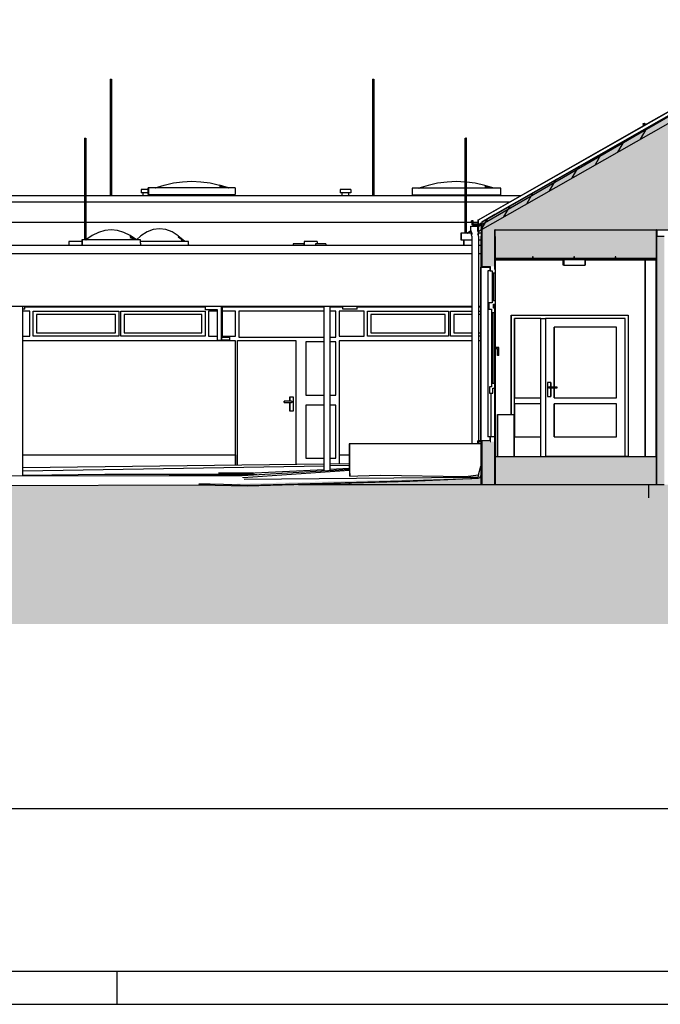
# Model space of a CAD drawing. Header units: metres. Extents: x 0 to 0.84, y 0 to 0.297.
# Tile 3 of 14: x 0.365 to 0.462, y 0 to 0.149. Entities that reach past the tile are written whole.
import ezdxf

# ---------------------------------------------------------------- set-up
doc = ezdxf.new("R2010")
doc.units = ezdxf.units.M
for name, color, linetype, lineweight in [('Architektur Allgemein', 7, 'Continuous', 25), ('Dachhaut', 1, 'Continuous', 25), ('Decke', 7, 'Continuous', 50), ('Elektro', 6, 'Continuous', 25), ('Fassade', 7, 'Continuous', 25), ('Fenster', 7, 'Continuous', 25), ('Fensterbank', 5, 'Continuous', 25), ('Füllfläche', 7, 'Continuous', 13), ('Standard', 7, 'Continuous', 25), ('Wand', 7, 'Continuous', 50)]:
    doc.layers.add(name, color=color, linetype=linetype, lineweight=lineweight)

msp = doc.modelspace()

# ---------------------------------------------------------------- hatches: boundary and pattern name
at = {"layer": 'Dachhaut', "linetype": 'Continuous', "lineweight": 25, "true_color": 0xa0a0a0, "transparency": 33554687}
msp.add_hatch(color=253, dxfattribs=at).paths.add_polyline_path([(0.48422, 0.14632), (0.43458, 0.118), (0.43458, 0.11685), (0.48422, 0.14517)])
at = {"layer": 'Decke', "linetype": 'Continuous', "lineweight": 25, "true_color": 0xa0a0a0, "transparency": 33554687}
msp.add_hatch(color=253, dxfattribs=at).paths.add_polyline_path([(0.43711, 0.1171), (0.53122, 0.1171), (0.53122, 0.11951), (0.48422, 0.14632), (0.43711, 0.11945)])
at = {"layer": 'Füllfläche', "linetype": 'Continuous', "lineweight": 25, "true_color": 0xababab, "transparency": 33554687}
msp.add_hatch(color=253, dxfattribs=at).paths.add_polyline_path([(0.09771, 0.07851), (0.09771, 0.05751), (0.55941, 0.05751), (0.55941, 0.08441), (0.54433, 0.08326), (0.53317, 0.08274), (0.53317, 0.0786), (0.4351, 0.0786), (0.43511, 0.07966), (0.39387, 0.0786), (0.35025, 0.07834), (0.33717, 0.07827), (0.22623, 0.07842)])
at = {"layer": 'Standard', "linetype": 'Continuous', "lineweight": 25, "true_color": 0xa0a0a0, "transparency": 33554687}
for points in [[(0.46151, 0.1171), (0.43711, 0.1171), (0.43711, 0.1126), (0.46151, 0.1126)], [(0.43711, 0.0786), (0.46151, 0.0786), (0.46151, 0.0828), (0.43711, 0.0828)]]:
    msp.add_hatch(color=253, dxfattribs=at).paths.add_polyline_path(points)
at = {"layer": 'Wand', "linetype": 'Continuous', "lineweight": 25, "true_color": 0xa0a0a0, "transparency": 33554687}
for points in [[(0.43511, 0.1183), (0.43511, 0.1171), (0.43711, 0.1171), (0.43711, 0.11945)], [(0.43711, 0.1171), (0.43511, 0.1171), (0.43511, 0.1161), (0.43711, 0.1161)], [(0.43711, 0.1161), (0.43511, 0.1161), (0.43511, 0.1116), (0.43711, 0.1116)], [(0.46271, 0.1161), (0.46151, 0.1161), (0.46151, 0.0786), (0.46271, 0.0786)], [(0.43511, 0.0851), (0.43511, 0.0786), (0.43711, 0.0786), (0.43711, 0.0851)]]:
    msp.add_hatch(color=253, dxfattribs=at).paths.add_polyline_path(points)

# ---------------------------------------------------------------- linework, layer by layer
at = {"layer": 'Architektur Allgemein', "color": 7, "linetype": 'Continuous', "lineweight": 25, "transparency": 33554687}
for p, q in [((0.43362, 0.1185), (0.43362, 0.1184)), ((0.43382, 0.1185), (0.43362, 0.1185)), ((0.43362, 0.1184), (0.43372, 0.1184)), ((0.43372, 0.1184), (0.43372, 0.1179)), ((0.43372, 0.1179), (0.43501, 0.1179)), ((0.43382, 0.118), (0.43382, 0.1185)), ((0.43492, 0.118), (0.43382, 0.118)), ((0.43492, 0.1182), (0.43492, 0.118))]:
    msp.add_line(p, q, dxfattribs=at)
at = {"layer": 'Dachhaut', "color": 7, "linetype": 'Continuous', "lineweight": 25, "transparency": 33554687}
for p, q in [((0.48422, 0.14689), (0.43458, 0.11857)), ((0.43458, 0.11765), (0.48422, 0.14632)), ((0.43511, 0.1183), (0.48422, 0.14632)), ((0.48422, 0.14632), (0.43511, 0.1183)), ((0.43458, 0.11685), (0.48422, 0.14517)), ((0.45913, 0.13085), (0.46012, 0.13257)), ((0.45568, 0.12889), (0.45668, 0.1306)), ((0.45224, 0.12692), (0.45323, 0.12864)), ((0.4488, 0.12496), (0.44979, 0.12668)), ((0.44535, 0.123), (0.44635, 0.12471)), ((0.44191, 0.12103), (0.4429, 0.12275)), ((0.43847, 0.11907), (0.43946, 0.12078)), ((0.43458, 0.11857), (0.43458, 0.118)), ((0.43458, 0.118), (0.43458, 0.11685)), ((0.43502, 0.1171), (0.43602, 0.11882))]:
    msp.add_line(p, q, dxfattribs=at)
at = {"layer": 'Decke', "color": 7, "linetype": 'Continuous', "lineweight": 25, "transparency": 33554687}
for p, q in [((0.48422, 0.14632), (0.43711, 0.11945)), ((0.43711, 0.1171), (0.53122, 0.1171))]:
    msp.add_line(p, q, dxfattribs=at)
at = {"layer": 'Elektro', "color": 7, "linetype": 'Continuous', "lineweight": 25, "transparency": 33554687}
for p, q in [((0.44753, 0.1126), (0.44753, 0.1118)), ((0.45073, 0.1126), (0.44753, 0.1126)), ((0.44753, 0.1118), (0.45073, 0.1118)), ((0.45073, 0.1118), (0.45073, 0.1126))]:
    msp.add_line(p, q, dxfattribs=at)
at = {"layer": 'Fassade', "color": 7, "linetype": 'Continuous', "lineweight": 25, "transparency": 33554687}
for p, q in [((0.43699, 0.11265), (0.43699, 0.11262)), ((0.4371, 0.11265), (0.43699, 0.11265)), ((0.43699, 0.11262), (0.43711, 0.11262)), ((0.43706, 0.11302), (0.43706, 0.11292)), ((0.43711, 0.11302), (0.43706, 0.11302)), ((0.43706, 0.11292), (0.4371, 0.11292)), ((0.4371, 0.11292), (0.4371, 0.11265)), ((0.44277, 0.1128), (0.43721, 0.1128)), ((0.43721, 0.11262), (0.43723, 0.11262)), ((0.43723, 0.11262), (0.43723, 0.11265)), ((0.43723, 0.11265), (0.44272, 0.11265)), ((0.44272, 0.11265), (0.44272, 0.11262)), ((0.44272, 0.11262), (0.44296, 0.11262)), ((0.44277, 0.11265), (0.44277, 0.1128)), ((0.44282, 0.11265), (0.44277, 0.11265)), ((0.44279, 0.11302), (0.44279, 0.11292)), ((0.44289, 0.11302), (0.44279, 0.11302)), ((0.44279, 0.11292), (0.44282, 0.11292)), ((0.44282, 0.11292), (0.44282, 0.11265)), ((0.44285, 0.11265), (0.44285, 0.11292)), ((0.44285, 0.11292), (0.44289, 0.11292)), ((0.44291, 0.11265), (0.44285, 0.11265)), ((0.44289, 0.11292), (0.44289, 0.11302)), ((0.44291, 0.1128), (0.44291, 0.11265)), ((0.44902, 0.1128), (0.44291, 0.1128)), ((0.44296, 0.11262), (0.44296, 0.11265)), ((0.44296, 0.11265), (0.44897, 0.11265)), ((0.44897, 0.11265), (0.44897, 0.11262)), ((0.44897, 0.11262), (0.44921, 0.11262)), ((0.44902, 0.11265), (0.44902, 0.1128)), ((0.44907, 0.11265), (0.44902, 0.11265)), ((0.44904, 0.11302), (0.44904, 0.11292)), ((0.44914, 0.11302), (0.44904, 0.11302)), ((0.44904, 0.11292), (0.44907, 0.11292)), ((0.44907, 0.11292), (0.44907, 0.11265)), ((0.4491, 0.11265), (0.4491, 0.11292)), ((0.4491, 0.11292), (0.44914, 0.11292)), ((0.44916, 0.11265), (0.4491, 0.11265)), ((0.44914, 0.11292), (0.44914, 0.11302)), ((0.44916, 0.1128), (0.44916, 0.11265)), ((0.45527, 0.1128), (0.44916, 0.1128)), ((0.44921, 0.11262), (0.44921, 0.11265)), ((0.44921, 0.11265), (0.45522, 0.11265)), ((0.45522, 0.11265), (0.45522, 0.11262)), ((0.45522, 0.11262), (0.45546, 0.11262)), ((0.45527, 0.11265), (0.45527, 0.1128)), ((0.45532, 0.11265), (0.45527, 0.11265)), ((0.45529, 0.11302), (0.45529, 0.11292)), ((0.45539, 0.11302), (0.45529, 0.11302)), ((0.45529, 0.11292), (0.45532, 0.11292)), ((0.45532, 0.11292), (0.45532, 0.11265)), ((0.45535, 0.11265), (0.45535, 0.11292)), ((0.45535, 0.11292), (0.45539, 0.11292)), ((0.45541, 0.11265), (0.45535, 0.11265)), ((0.45539, 0.11292), (0.45539, 0.11302)), ((0.45541, 0.1128), (0.45541, 0.11265)), ((0.46144, 0.1128), (0.45541, 0.1128)), ((0.45546, 0.11265), (0.46139, 0.11265)), ((0.45546, 0.11262), (0.45546, 0.11265)), ((0.46139, 0.11265), (0.46139, 0.11262)), ((0.46139, 0.11262), (0.46146, 0.11262)), ((0.46144, 0.11265), (0.46144, 0.1128)), ((0.46146, 0.11265), (0.46144, 0.11265)), ((0.46146, 0.11302), (0.46146, 0.11292)), ((0.46156, 0.11302), (0.46151, 0.11302)), ((0.46151, 0.11262), (0.46163, 0.11262)), ((0.46153, 0.11265), (0.46153, 0.11292)), ((0.46153, 0.11292), (0.46156, 0.11292)), ((0.46163, 0.11265), (0.46153, 0.11265)), ((0.46156, 0.11292), (0.46156, 0.11302)), ((0.46163, 0.11262), (0.46163, 0.11265))]:
    msp.add_line(p, q, dxfattribs=at)
at = {"layer": 'Fenster', "color": 7, "linetype": 'Continuous', "lineweight": 25, "transparency": 33554687}
for p, q in [((0.43641, 0.1116), (0.43641, 0.1109)), ((0.43641, 0.1109), (0.43671, 0.1109)), ((0.43671, 0.1109), (0.43671, 0.1106)), ((0.43671, 0.1106), (0.43721, 0.1106)), ((0.43711, 0.1111), (0.43711, 0.1116)), ((0.43721, 0.1111), (0.43711, 0.1111)), ((0.43721, 0.1106), (0.43721, 0.1111)), ((0.43621, 0.1061), (0.43621, 0.1051)), ((0.43671, 0.1061), (0.43621, 0.1061)), ((0.43671, 0.1064), (0.43671, 0.1061)), ((0.43721, 0.1064), (0.43671, 0.1064)), ((0.43691, 0.1059), (0.43721, 0.1059)), ((0.43691, 0.1053), (0.43691, 0.1059)), ((0.43721, 0.1059), (0.43721, 0.1064)), ((0.43621, 0.1051), (0.43661, 0.1051)), ((0.43661, 0.1051), (0.43661, 0.1046)), ((0.43661, 0.1046), (0.43711, 0.1046)), ((0.43711, 0.1053), (0.43691, 0.1053)), ((0.43711, 0.1046), (0.43711, 0.1053)), ((0.43661, 0.0939), (0.43661, 0.0934)), ((0.43711, 0.0939), (0.43661, 0.0939)), ((0.43711, 0.0932), (0.43711, 0.0939)), ((0.43631, 0.0934), (0.43631, 0.0924)), ((0.43661, 0.0934), (0.43631, 0.0934)), ((0.43631, 0.0924), (0.43681, 0.0924)), ((0.43681, 0.0924), (0.43681, 0.0932)), ((0.43681, 0.0932), (0.43711, 0.0932)), ((0.43641, 0.0858), (0.43641, 0.0852)), ((0.43711, 0.0858), (0.43641, 0.0858)), ((0.43641, 0.0851), (0.43651, 0.0851)), ((0.43711, 0.0851), (0.43711, 0.0858))]:
    msp.add_line(p, q, dxfattribs=at)
at = {"layer": 'Fensterbank', "color": 7, "linetype": 'Continuous', "lineweight": 25, "transparency": 33554687}
for p, q in [((0.43451, 0.0852), (0.43451, 0.0848)), ((0.43641, 0.0852), (0.43451, 0.0852)), ((0.43461, 0.0848), (0.43461, 0.0851)), ((0.43461, 0.0851), (0.43511, 0.0851)), ((0.43641, 0.0851), (0.43651, 0.0851)), ((0.43451, 0.0848), (0.43461, 0.0848))]:
    msp.add_line(p, q, dxfattribs=at)
at = {"layer": 'Standard', "color": 7, "linetype": 'Continuous', "lineweight": 25, "transparency": 33554687}
for p, q in [((0.46034, 0.13331), (0.48419, 0.14691)), ((0.37896, 0.13989), (0.37896, 0.1223)), ((0.37896, 0.13989), (0.37897, 0.13989)), ((0.37897, 0.13989), (0.37901, 0.13989)), ((0.37901, 0.13989), (0.37906, 0.13989)), ((0.37906, 0.13989), (0.37911, 0.13989)), ((0.37911, 0.13989), (0.37914, 0.13989)), ((0.37914, 0.13989), (0.37916, 0.13989)), ((0.37916, 0.13989), (0.37916, 0.1223)), ((0.41859, 0.13989), (0.41859, 0.1223)), ((0.41859, 0.13989), (0.4186, 0.13989)), ((0.4186, 0.13989), (0.41864, 0.13989)), ((0.41864, 0.13989), (0.41869, 0.13989)), ((0.41869, 0.13989), (0.41874, 0.13989)), ((0.41874, 0.13989), (0.41878, 0.13989)), ((0.41878, 0.13989), (0.41879, 0.13989)), ((0.41879, 0.13989), (0.41879, 0.1223)), ((0.43453, 0.11857), (0.45963, 0.13289)), ((0.45953, 0.1331), (0.45953, 0.1332)), ((0.45953, 0.1332), (0.45973, 0.1332)), ((0.45963, 0.1331), (0.45953, 0.1331)), ((0.45954, 0.13284), (0.45954, 0.1331)), ((0.45963, 0.13289), (0.45963, 0.1331)), ((0.45963, 0.13289), (0.45973, 0.13295)), ((0.45973, 0.13295), (0.46028, 0.13326)), ((0.45973, 0.1332), (0.45973, 0.13295)), ((0.45974, 0.1332), (0.45973, 0.1332)), ((0.45974, 0.1332), (0.45974, 0.13317)), ((0.45974, 0.13317), (0.45974, 0.13295)), ((0.45974, 0.13317), (0.46013, 0.13317)), ((0.46028, 0.13326), (0.46034, 0.13331)), ((0.37508, 0.13099), (0.37508, 0.11562)), ((0.37508, 0.13099), (0.37509, 0.13099)), ((0.37509, 0.13099), (0.37513, 0.13099)), ((0.37513, 0.13099), (0.37518, 0.13099)), ((0.37518, 0.13099), (0.37523, 0.13099)), ((0.37523, 0.13099), (0.37526, 0.13099)), ((0.37526, 0.13099), (0.37528, 0.13099)), ((0.37528, 0.13099), (0.37528, 0.11562)), ((0.43261, 0.11661), (0.43261, 0.13099)), ((0.43261, 0.13099), (0.43262, 0.13099)), ((0.43262, 0.13099), (0.43266, 0.13099)), ((0.43266, 0.13099), (0.43271, 0.13099)), ((0.43276, 0.13099), (0.43271, 0.13099)), ((0.4328, 0.13099), (0.43276, 0.13099)), ((0.4328, 0.13099), (0.43281, 0.13099)), ((0.43281, 0.11661), (0.43281, 0.13099)), ((0.38574, 0.12346), (0.38713, 0.1239)), ((0.38713, 0.1239), (0.38852, 0.12421)), ((0.38852, 0.12421), (0.38991, 0.1244)), ((0.38991, 0.1244), (0.39129, 0.12446)), ((0.39129, 0.12446), (0.39268, 0.1244)), ((0.39268, 0.1244), (0.39407, 0.12421)), ((0.39407, 0.12421), (0.39546, 0.1239)), ((0.39546, 0.1239), (0.39678, 0.12348)), ((0.39683, 0.12346), (0.39546, 0.12387)), ((0.39685, 0.12346), (0.39546, 0.12379)), ((0.39547, 0.12365), (0.39685, 0.12346)), ((0.42702, 0.12384), (0.42559, 0.12341)), ((0.42844, 0.12416), (0.42702, 0.12384)), ((0.42987, 0.12434), (0.42844, 0.12416)), ((0.43129, 0.12441), (0.42987, 0.12434)), ((0.43261, 0.12435), (0.43129, 0.12441)), ((0.43414, 0.12416), (0.43281, 0.12433)), ((0.43557, 0.12384), (0.43414, 0.12416)), ((0.43694, 0.12342), (0.43557, 0.12384)), ((0.43698, 0.12341), (0.43557, 0.12382)), ((0.437, 0.12341), (0.43558, 0.12373)), ((0.43701, 0.12341), (0.43558, 0.1236)), ((0.33053, 0.1223), (0.37508, 0.1223)), ((0.37528, 0.1223), (0.43261, 0.1223)), ((0.38365, 0.1232), (0.38365, 0.1227)), ((0.38376, 0.1232), (0.38365, 0.1232)), ((0.38376, 0.1227), (0.38365, 0.1227)), ((0.38406, 0.1232), (0.38376, 0.1232)), ((0.38406, 0.1227), (0.38376, 0.1227)), ((0.38395, 0.1223), (0.38395, 0.1227)), ((0.38446, 0.1232), (0.38406, 0.1232)), ((0.38446, 0.1227), (0.38406, 0.1227)), ((0.38472, 0.1232), (0.38446, 0.1232)), ((0.38472, 0.1227), (0.38446, 0.1227)), ((0.38472, 0.12246), (0.38472, 0.12346)), ((0.38476, 0.12346), (0.38472, 0.12346)), ((0.38472, 0.12246), (0.38476, 0.12246)), ((0.38476, 0.12346), (0.38476, 0.12246)), ((0.39786, 0.12346), (0.38476, 0.12346)), ((0.38476, 0.12246), (0.39786, 0.12246)), ((0.38495, 0.1223), (0.38495, 0.12246)), ((0.38512, 0.12246), (0.38512, 0.1223)), ((0.38516, 0.12246), (0.38516, 0.1223)), ((0.38573, 0.12346), (0.38574, 0.12346)), ((0.38573, 0.12346), (0.38575, 0.12346)), ((0.38574, 0.12346), (0.3858, 0.12348)), ((0.39746, 0.12246), (0.39746, 0.1223)), ((0.39786, 0.12346), (0.39786, 0.12246)), ((0.41374, 0.1232), (0.41374, 0.1227)), ((0.41385, 0.1232), (0.41374, 0.1232)), ((0.41385, 0.1227), (0.41374, 0.1227)), ((0.41414, 0.1232), (0.41385, 0.1232)), ((0.41414, 0.1227), (0.41385, 0.1227)), ((0.41404, 0.1223), (0.41404, 0.1227)), ((0.41454, 0.1232), (0.41414, 0.1232)), ((0.41454, 0.1227), (0.41414, 0.1227)), ((0.41494, 0.1232), (0.41454, 0.1232)), ((0.41494, 0.1227), (0.41454, 0.1227)), ((0.41523, 0.1232), (0.41494, 0.1232)), ((0.41523, 0.1227), (0.41494, 0.1227)), ((0.41504, 0.1223), (0.41504, 0.1227)), ((0.41534, 0.1232), (0.41523, 0.1232)), ((0.41534, 0.1227), (0.41523, 0.1227)), ((0.41534, 0.1232), (0.41534, 0.1227)), ((0.42458, 0.12341), (0.42458, 0.12241)), ((0.42461, 0.12341), (0.42458, 0.12341)), ((0.42458, 0.12241), (0.42461, 0.12241)), ((0.42461, 0.12341), (0.42461, 0.12241)), ((0.43261, 0.12341), (0.42461, 0.12341)), ((0.42461, 0.12241), (0.43261, 0.12241)), ((0.42498, 0.12241), (0.42498, 0.1223)), ((0.42501, 0.12241), (0.42501, 0.1223)), ((0.42559, 0.12341), (0.42558, 0.12341)), ((0.42559, 0.12341), (0.42565, 0.12342)), ((0.42559, 0.12341), (0.42561, 0.12341)), ((0.43801, 0.12341), (0.43281, 0.12341)), ((0.43281, 0.12241), (0.43801, 0.12241)), ((0.43281, 0.1223), (0.44106, 0.1223)), ((0.43761, 0.12241), (0.43761, 0.1223)), ((0.43801, 0.12241), (0.43801, 0.12341)), ((0.37508, 0.1213), (0.33053, 0.1213)), ((0.43261, 0.1213), (0.37528, 0.1213)), ((0.43931, 0.1213), (0.43281, 0.1213)), ((0.33053, 0.1183), (0.37508, 0.1183)), ((0.37528, 0.1183), (0.43261, 0.1183)), ((0.43281, 0.1183), (0.43365, 0.1183)), ((0.43346, 0.11717), (0.43346, 0.11767)), ((0.43346, 0.11767), (0.43454, 0.11767)), ((0.43355, 0.1184), (0.43355, 0.1185)), ((0.43362, 0.1185), (0.43355, 0.1185)), ((0.43362, 0.1184), (0.43355, 0.1184)), ((0.43365, 0.1179), (0.43365, 0.1184)), ((0.43365, 0.1183), (0.43453, 0.1183)), ((0.43372, 0.1179), (0.43365, 0.1179)), ((0.43453, 0.11857), (0.43453, 0.118)), ((0.43458, 0.11857), (0.43453, 0.11857)), ((0.43453, 0.1179), (0.43453, 0.11767)), ((0.43454, 0.11717), (0.43454, 0.11767)), ((0.43501, 0.1179), (0.43501, 0.1171)), ((0.37625, 0.11627), (0.37529, 0.11562)), ((0.3772, 0.11674), (0.37625, 0.11627)), ((0.37816, 0.11702), (0.3772, 0.11674)), ((0.37912, 0.11712), (0.37816, 0.11702)), ((0.38007, 0.11702), (0.37912, 0.11712)), ((0.38103, 0.11674), (0.38007, 0.11702)), ((0.38198, 0.11627), (0.38103, 0.11674)), ((0.3829, 0.11564), (0.38198, 0.11627)), ((0.38293, 0.11562), (0.38198, 0.11623)), ((0.38358, 0.11621), (0.38292, 0.11563)), ((0.38452, 0.1168), (0.38358, 0.11621)), ((0.38547, 0.11716), (0.38452, 0.1168)), ((0.38641, 0.11728), (0.38547, 0.11716)), ((0.38735, 0.11716), (0.38641, 0.11728)), ((0.3883, 0.1168), (0.38735, 0.11716)), ((0.38924, 0.11621), (0.3883, 0.1168)), ((0.39014, 0.11541), (0.38924, 0.11621)), ((0.39017, 0.11539), (0.38924, 0.11616)), ((0.43196, 0.11661), (0.43196, 0.11561)), ((0.43199, 0.11661), (0.43196, 0.11661)), ((0.43199, 0.11661), (0.43199, 0.11561)), ((0.43355, 0.11661), (0.43199, 0.11661)), ((0.43297, 0.11661), (0.43302, 0.11664)), ((0.43297, 0.11662), (0.43297, 0.11661)), ((0.43297, 0.11661), (0.43298, 0.11662)), ((0.43349, 0.11697), (0.43298, 0.11661)), ((0.43353, 0.11692), (0.43346, 0.11717)), ((0.43351, 0.11692), (0.43346, 0.11716)), ((0.43352, 0.11692), (0.43346, 0.11716)), ((0.43354, 0.11667), (0.43347, 0.11713)), ((0.43355, 0.11667), (0.43347, 0.11713)), ((0.43361, 0.11667), (0.43353, 0.11692)), ((0.43361, 0.11617), (0.43354, 0.11667)), ((0.43365, 0.11655), (0.43361, 0.11667)), ((0.43361, 0.11617), (0.43361, 0.08475)), ((0.43368, 0.11642), (0.43365, 0.11655)), ((0.43454, 0.11694), (0.43454, 0.11717)), ((0.43454, 0.11692), (0.43454, 0.11694)), ((0.43454, 0.11689), (0.43454, 0.11692)), ((0.43454, 0.11685), (0.43454, 0.11689)), ((0.43454, 0.11685), (0.43458, 0.11685)), ((0.43454, 0.11642), (0.43457, 0.11655)), ((0.43457, 0.11655), (0.43461, 0.11667)), ((0.43461, 0.11667), (0.43468, 0.11691)), ((0.43461, 0.11617), (0.43469, 0.11667)), ((0.43461, 0.11617), (0.43461, 0.0852)), ((0.43501, 0.11661), (0.43468, 0.11661)), ((0.43469, 0.11667), (0.43473, 0.11693)), ((0.43501, 0.1171), (0.43501, 0.1161)), ((0.43501, 0.1171), (0.43501, 0.1171)), ((0.43711, 0.1171), (0.43711, 0.1161)), ((0.43716, 0.1171), (0.43711, 0.1171)), ((0.43711, 0.1171), (0.43711, 0.1126)), ((0.43716, 0.1171), (0.43711, 0.1171)), ((0.43716, 0.1161), (0.43716, 0.1171)), ((0.46146, 0.1171), (0.46146, 0.0786)), ((0.46151, 0.1171), (0.46146, 0.1171)), ((0.46151, 0.1171), (0.46146, 0.1171)), ((0.46151, 0.11302), (0.46151, 0.1171)), ((0.46151, 0.1126), (0.46151, 0.1171)), ((0.46157, 0.1171), (0.46157, 0.1161)), ((0.46157, 0.1161), (0.46157, 0.1171)), ((0.46157, 0.1161), (0.46157, 0.1171)), ((0.26906, 0.1148), (0.43361, 0.1148)), ((0.37269, 0.11537), (0.37269, 0.1148)), ((0.37282, 0.11537), (0.37269, 0.11537)), ((0.37319, 0.11537), (0.37282, 0.11537)), ((0.37369, 0.11537), (0.37319, 0.11537)), ((0.37419, 0.11537), (0.37369, 0.11537)), ((0.37455, 0.11537), (0.37419, 0.11537)), ((0.37469, 0.11537), (0.37455, 0.11537)), ((0.37468, 0.11562), (0.37468, 0.11537)), ((0.37471, 0.11562), (0.37468, 0.11562)), ((0.37469, 0.11537), (0.37469, 0.1148)), ((0.37471, 0.11562), (0.37471, 0.11512)), ((0.38355, 0.11562), (0.37471, 0.11562)), ((0.37471, 0.11512), (0.37471, 0.1148)), ((0.37529, 0.11562), (0.37533, 0.11564)), ((0.37529, 0.11562), (0.37529, 0.11562)), ((0.37529, 0.11562), (0.3753, 0.11562)), ((0.38294, 0.11562), (0.38199, 0.11611)), ((0.38295, 0.11562), (0.38199, 0.1159)), ((0.38355, 0.11512), (0.38355, 0.11562)), ((0.39079, 0.11538), (0.38355, 0.11538)), ((0.38355, 0.11512), (0.38355, 0.1148)), ((0.39018, 0.11538), (0.38924, 0.116)), ((0.39019, 0.11538), (0.38972, 0.11557)), ((0.39019, 0.11538), (0.38972, 0.11548)), ((0.39079, 0.11488), (0.39079, 0.11538)), ((0.39079, 0.11488), (0.39079, 0.1148)), ((0.40661, 0.115), (0.40661, 0.1148)), ((0.40671, 0.115), (0.40661, 0.115)), ((0.40701, 0.115), (0.40671, 0.115)), ((0.40741, 0.115), (0.40701, 0.115)), ((0.40781, 0.115), (0.40741, 0.115)), ((0.4081, 0.115), (0.40781, 0.115)), ((0.40821, 0.115), (0.4081, 0.115)), ((0.40821, 0.115), (0.40821, 0.1148)), ((0.40825, 0.11537), (0.40825, 0.1148)), ((0.40839, 0.11537), (0.40825, 0.11537)), ((0.40876, 0.11537), (0.40839, 0.11537)), ((0.40926, 0.11537), (0.40876, 0.11537)), ((0.40976, 0.11537), (0.40926, 0.11537)), ((0.41012, 0.11537), (0.40976, 0.11537)), ((0.40997, 0.115), (0.40997, 0.1148)), ((0.41008, 0.115), (0.40997, 0.115)), ((0.41037, 0.115), (0.41008, 0.115)), ((0.41025, 0.11537), (0.41012, 0.11537)), ((0.41025, 0.11537), (0.41025, 0.115)), ((0.41077, 0.115), (0.41037, 0.115)), ((0.41117, 0.115), (0.41077, 0.115)), ((0.41146, 0.115), (0.41117, 0.115)), ((0.41157, 0.115), (0.41146, 0.115)), ((0.41157, 0.115), (0.41157, 0.1148)), ((0.43196, 0.11561), (0.43199, 0.11561)), ((0.43199, 0.11561), (0.43361, 0.11561)), ((0.43236, 0.11561), (0.43236, 0.1148)), ((0.43239, 0.11561), (0.43239, 0.1148)), ((0.43461, 0.11561), (0.43496, 0.11561)), ((0.43461, 0.1148), (0.43496, 0.1148)), ((0.43495, 0.1161), (0.43496, 0.1161)), ((0.43496, 0.1161), (0.43496, 0.11145)), ((0.43501, 0.1161), (0.43496, 0.1161)), ((0.43711, 0.1161), (0.43711, 0.11302)), ((0.43721, 0.1161), (0.43716, 0.1161)), ((0.43721, 0.1128), (0.43721, 0.1161)), ((0.43361, 0.1135), (0.26906, 0.1135)), ((0.43511, 0.1135), (0.43461, 0.1135)), ((0.43711, 0.11262), (0.43711, 0.1126)), ((0.43711, 0.1126), (0.44753, 0.1126)), ((0.43721, 0.1116), (0.43721, 0.11262)), ((0.44743, 0.1118), (0.44743, 0.1126)), ((0.44747, 0.1118), (0.44743, 0.1118)), ((0.44747, 0.1118), (0.44747, 0.1126)), ((0.44753, 0.1118), (0.44747, 0.1118)), ((0.45073, 0.1126), (0.45073, 0.1118)), ((0.45073, 0.1126), (0.46151, 0.1126)), ((0.45074, 0.1118), (0.45073, 0.1118)), ((0.45073, 0.1118), (0.45073, 0.1118)), ((0.45074, 0.1126), (0.45074, 0.1118)), ((0.4598, 0.0828), (0.4598, 0.1126)), ((0.4598, 0.0828), (0.4598, 0.1126)), ((0.4598, 0.1126), (0.4598, 0.0828)), ((0.4598, 0.0828), (0.4598, 0.1126)), ((0.4598, 0.1126), (0.4598, 0.0828)), ((0.4598, 0.0828), (0.4598, 0.1126)), ((0.46146, 0.0828), (0.46146, 0.1126)), ((0.43496, 0.11145), (0.43496, 0.0852)), ((0.43496, 0.11145), (0.43496, 0.11145)), ((0.43496, 0.11145), (0.43496, 0.11145)), ((0.43496, 0.0852), (0.43496, 0.11145)), ((0.43496, 0.11145), (0.43496, 0.0852)), ((0.43496, 0.11145), (0.43496, 0.11145)), ((0.43496, 0.11145), (0.43496, 0.0852)), ((0.43496, 0.11145), (0.43496, 0.0852)), ((0.43496, 0.11145), (0.43496, 0.11145)), ((0.43496, 0.11145), (0.43641, 0.11145)), ((0.43601, 0.1109), (0.43601, 0.0858)), ((0.43601, 0.1109), (0.43601, 0.1109)), ((0.43601, 0.1109), (0.43601, 0.0858)), ((0.43601, 0.1109), (0.43601, 0.1109)), ((0.43641, 0.1109), (0.43601, 0.1109)), ((0.43641, 0.1109), (0.43641, 0.11145)), ((0.43641, 0.1109), (0.43641, 0.1109)), ((0.43671, 0.1106), (0.43671, 0.1064)), ((0.43671, 0.1106), (0.43671, 0.1106)), ((0.43696, 0.1064), (0.43696, 0.1106)), ((0.43711, 0.1116), (0.43721, 0.1116)), ((0.43721, 0.1111), (0.43721, 0.1116)), ((0.43721, 0.1064), (0.43721, 0.1106)), ((0.43621, 0.1061), (0.43621, 0.1061)), ((0.43671, 0.1064), (0.43671, 0.1064)), ((0.43711, 0.1053), (0.43711, 0.1059)), ((0.43721, 0.09945), (0.43721, 0.1059)), ((0.26896, 0.1056), (0.43361, 0.1056)), ((0.36573, 0.07989), (0.36573, 0.1056)), ((0.36578, 0.1051), (0.36573, 0.1051)), ((0.36681, 0.1048), (0.36573, 0.1048)), ((0.36605, 0.1051), (0.36578, 0.1051)), ((0.36605, 0.1051), (0.36605, 0.1056)), ((0.36605, 0.1055), (0.3933, 0.1055)), ((0.36681, 0.10105), (0.36681, 0.1048)), ((0.36681, 0.10105), (0.36681, 0.1048)), ((0.36731, 0.10105), (0.36731, 0.1048)), ((0.36731, 0.1048), (0.36731, 0.1048)), ((0.36731, 0.10105), (0.36731, 0.1048)), ((0.36731, 0.1048), (0.36781, 0.1048)), ((0.36781, 0.1048), (0.37975, 0.1048)), ((0.37975, 0.1043), (0.36781, 0.1043)), ((0.36781, 0.1043), (0.36781, 0.10155)), ((0.37975, 0.1048), (0.38025, 0.1048)), ((0.37975, 0.10155), (0.37975, 0.1043)), ((0.37975, 0.10155), (0.37975, 0.1043)), ((0.38025, 0.1048), (0.38025, 0.10105)), ((0.38055, 0.10105), (0.38055, 0.1048)), ((0.38055, 0.1048), (0.38055, 0.1048)), ((0.38055, 0.10105), (0.38055, 0.1048)), ((0.38055, 0.1048), (0.38105, 0.1048)), ((0.38105, 0.1048), (0.39283, 0.1048)), ((0.39283, 0.1043), (0.38105, 0.1043)), ((0.38105, 0.1043), (0.38105, 0.10155)), ((0.39283, 0.1048), (0.39333, 0.1048)), ((0.39283, 0.10155), (0.39283, 0.1043)), ((0.39283, 0.10155), (0.39283, 0.1043)), ((0.3933, 0.1056), (0.3933, 0.105)), ((0.39518, 0.105), (0.3933, 0.105)), ((0.39333, 0.1048), (0.39333, 0.10105)), ((0.39383, 0.1048), (0.39383, 0.10105)), ((0.39518, 0.1048), (0.39383, 0.1048)), ((0.39518, 0.1004), (0.39518, 0.105)), ((0.39577, 0.1004), (0.39577, 0.1056)), ((0.39587, 0.1056), (0.39587, 0.1009)), ((0.39587, 0.1055), (0.39792, 0.1055)), ((0.39788, 0.1048), (0.39587, 0.1048)), ((0.39788, 0.1055), (0.39792, 0.1055)), ((0.39788, 0.10105), (0.39788, 0.1048)), ((0.39788, 0.10105), (0.39788, 0.1048)), ((0.39792, 0.1055), (0.39838, 0.1055)), ((0.39838, 0.1055), (0.41132, 0.1055)), ((0.41132, 0.1048), (0.39838, 0.1048)), ((0.39838, 0.1048), (0.39838, 0.1009)), ((0.41132, 0.08066), (0.41132, 0.1056)), ((0.41222, 0.08072), (0.41222, 0.1056)), ((0.41222, 0.1055), (0.41308, 0.1055)), ((0.41308, 0.1048), (0.41222, 0.1048)), ((0.41308, 0.1055), (0.41358, 0.1055)), ((0.41308, 0.1009), (0.41308, 0.1048)), ((0.41308, 0.1009), (0.41308, 0.1048)), ((0.41358, 0.1055), (0.41412, 0.1055)), ((0.41733, 0.1048), (0.41358, 0.1048)), ((0.41358, 0.1048), (0.41358, 0.10105)), ((0.41412, 0.1051), (0.41412, 0.1056)), ((0.41414, 0.1051), (0.41412, 0.1051)), ((0.41443, 0.1051), (0.41414, 0.1051)), ((0.41493, 0.1051), (0.41443, 0.1051)), ((0.4155, 0.1051), (0.41493, 0.1051)), ((0.41599, 0.1051), (0.4155, 0.1051)), ((0.41626, 0.1051), (0.41599, 0.1051)), ((0.41626, 0.1051), (0.41626, 0.1056)), ((0.41626, 0.1055), (0.43361, 0.1055)), ((0.41733, 0.10105), (0.41733, 0.1048)), ((0.41733, 0.10105), (0.41733, 0.1048)), ((0.41783, 0.10105), (0.41783, 0.1048)), ((0.41783, 0.1048), (0.41783, 0.1048)), ((0.41783, 0.10105), (0.41783, 0.1048)), ((0.41783, 0.1048), (0.41833, 0.1048)), ((0.41833, 0.1048), (0.42961, 0.1048)), ((0.42961, 0.1043), (0.41833, 0.1043)), ((0.41833, 0.1043), (0.41833, 0.10155)), ((0.42961, 0.1048), (0.43011, 0.1048)), ((0.42961, 0.10155), (0.42961, 0.1043)), ((0.42961, 0.10155), (0.42961, 0.1043)), ((0.43011, 0.1048), (0.43011, 0.10105)), ((0.43041, 0.10105), (0.43041, 0.1048)), ((0.43041, 0.1048), (0.43041, 0.1048)), ((0.43041, 0.10105), (0.43041, 0.1048)), ((0.43041, 0.1048), (0.43091, 0.1048)), ((0.43091, 0.1048), (0.43361, 0.1048)), ((0.43361, 0.1043), (0.43091, 0.1043)), ((0.43091, 0.1043), (0.43091, 0.10155)), ((0.43461, 0.1056), (0.43496, 0.1056)), ((0.43461, 0.1055), (0.43496, 0.1055)), ((0.43461, 0.1048), (0.43496, 0.1048)), ((0.43496, 0.1043), (0.43461, 0.1043)), ((0.43621, 0.1051), (0.43621, 0.1051)), ((0.43661, 0.1046), (0.43661, 0.0939)), ((0.43661, 0.1046), (0.43661, 0.1046)), ((0.43686, 0.0939), (0.43686, 0.1046)), ((0.43711, 0.0939), (0.43711, 0.1046)), ((0.43957, 0.0892), (0.43957, 0.1042)), ((0.43957, 0.1042), (0.43957, 0.0892)), ((0.43957, 0.0892), (0.43957, 0.1042)), ((0.43957, 0.1042), (0.43957, 0.0892)), ((0.43957, 0.1042), (0.45727, 0.1042)), ((0.44007, 0.0917), (0.44007, 0.1037)), ((0.44007, 0.1037), (0.44007, 0.0917)), ((0.44407, 0.1037), (0.44007, 0.1037)), ((0.44407, 0.0828), (0.44407, 0.1037)), ((0.44407, 0.1037), (0.44477, 0.1037)), ((0.45677, 0.1037), (0.44477, 0.1037)), ((0.44477, 0.1037), (0.44477, 0.0828)), ((0.44477, 0.1037), (0.44477, 0.1037)), ((0.44477, 0.1037), (0.44477, 0.08282)), ((0.45677, 0.08289), (0.45677, 0.1037)), ((0.45727, 0.1042), (0.45727, 0.0828)), ((0.36781, 0.10155), (0.37975, 0.10155)), ((0.38105, 0.10155), (0.39283, 0.10155)), ((0.41833, 0.10155), (0.42961, 0.10155)), ((0.43091, 0.10155), (0.43361, 0.10155)), ((0.43461, 0.10155), (0.43496, 0.10155)), ((0.44607, 0.0934), (0.44607, 0.1024)), ((0.44607, 0.1024), (0.44607, 0.0934)), ((0.45547, 0.1024), (0.44607, 0.1024)), ((0.45547, 0.0917), (0.45547, 0.1024)), ((0.36573, 0.10105), (0.36681, 0.10105)), ((0.39788, 0.10035), (0.36573, 0.10035)), ((0.36731, 0.10105), (0.36731, 0.10105)), ((0.36781, 0.10105), (0.36731, 0.10105)), ((0.37975, 0.10105), (0.36781, 0.10105)), ((0.38025, 0.10105), (0.37975, 0.10105)), ((0.38055, 0.10105), (0.38055, 0.10105)), ((0.38105, 0.10105), (0.38055, 0.10105)), ((0.39283, 0.10105), (0.38105, 0.10105)), ((0.39333, 0.10105), (0.39283, 0.10105)), ((0.39383, 0.10105), (0.39518, 0.10105)), ((0.39577, 0.1004), (0.39518, 0.1004)), ((0.39587, 0.1004), (0.39577, 0.1004)), ((0.3958, 0.10087), (0.39579, 0.1008)), ((0.39579, 0.1008), (0.39579, 0.1007)), ((0.39579, 0.1007), (0.39579, 0.1006)), ((0.39579, 0.1006), (0.3958, 0.10053)), ((0.39582, 0.1009), (0.3958, 0.10087)), ((0.3958, 0.10053), (0.39582, 0.1005)), ((0.39582, 0.1009), (0.397, 0.1009)), ((0.39582, 0.1005), (0.397, 0.1005)), ((0.39587, 0.10105), (0.39788, 0.10105)), ((0.39587, 0.1005), (0.39587, 0.1004)), ((0.39698, 0.1008), (0.39697, 0.1007)), ((0.39697, 0.1007), (0.39698, 0.1006)), ((0.39699, 0.10087), (0.39698, 0.1008)), ((0.39698, 0.1006), (0.39699, 0.10053)), ((0.397, 0.1009), (0.39699, 0.10087)), ((0.39699, 0.10053), (0.397, 0.1005)), ((0.39702, 0.10087), (0.397, 0.1009)), ((0.397, 0.1005), (0.39702, 0.10053)), ((0.39703, 0.1008), (0.39702, 0.10087)), ((0.39702, 0.10053), (0.39703, 0.1006)), ((0.39704, 0.1007), (0.39703, 0.1008)), ((0.39703, 0.1006), (0.39704, 0.1007)), ((0.39788, 0.08157), (0.39788, 0.10035)), ((0.39788, 0.0831), (0.39788, 0.10035)), ((0.39818, 0.08157), (0.39818, 0.1004)), ((0.39818, 0.1004), (0.39818, 0.1004)), ((0.39818, 0.08157), (0.39818, 0.1004)), ((0.39818, 0.1004), (0.40703, 0.1004)), ((0.39838, 0.1009), (0.41132, 0.1009)), ((0.40703, 0.1004), (0.40703, 0.08167)), ((0.40853, 0.1002), (0.40853, 0.0921)), ((0.41132, 0.1002), (0.40853, 0.1002)), ((0.41222, 0.1009), (0.41308, 0.1009)), ((0.41308, 0.1002), (0.41222, 0.1002)), ((0.41308, 0.0921), (0.41308, 0.1002)), ((0.41308, 0.0921), (0.41308, 0.1002)), ((0.41358, 0.10105), (0.41733, 0.10105)), ((0.43361, 0.10035), (0.41358, 0.10035)), ((0.41358, 0.10035), (0.41358, 0.08175)), ((0.41783, 0.10105), (0.41783, 0.10105)), ((0.41833, 0.10105), (0.41783, 0.10105)), ((0.42961, 0.10105), (0.41833, 0.10105)), ((0.43011, 0.10105), (0.42961, 0.10105)), ((0.43041, 0.10105), (0.43041, 0.10105)), ((0.43091, 0.10105), (0.43041, 0.10105)), ((0.43361, 0.10105), (0.43091, 0.10105)), ((0.43496, 0.10105), (0.43461, 0.10105)), ((0.43496, 0.10035), (0.43461, 0.10035)), ((0.43711, 0.09945), (0.43721, 0.09945)), ((0.43711, 0.09905), (0.43721, 0.09905)), ((0.43721, 0.09945), (0.43721, 0.09905)), ((0.43771, 0.09935), (0.43721, 0.09935)), ((0.43751, 0.09915), (0.43721, 0.09915)), ((0.43721, 0.0851), (0.43721, 0.09905)), ((0.43751, 0.09915), (0.43753, 0.09916)), ((0.43751, 0.0981), (0.43751, 0.09915)), ((0.43751, 0.0981), (0.43751, 0.09915)), ((0.43751, 0.0981), (0.43751, 0.09915)), ((0.43751, 0.0981), (0.43751, 0.09915)), ((0.43751, 0.0981), (0.43751, 0.09915)), ((0.43751, 0.0981), (0.43751, 0.09915)), ((0.43753, 0.09916), (0.43756, 0.0992)), ((0.43766, 0.0993), (0.4377, 0.09934)), ((0.4377, 0.09934), (0.43771, 0.09935)), ((0.43771, 0.0981), (0.43771, 0.09935)), ((0.43751, 0.0981), (0.43751, 0.0981)), ((0.43751, 0.0981), (0.43751, 0.0981)), ((0.43751, 0.0981), (0.43751, 0.0981)), ((0.43751, 0.0981), (0.43751, 0.0981)), ((0.43751, 0.0981), (0.43751, 0.0981)), ((0.43753, 0.0981), (0.43751, 0.0981)), ((0.43756, 0.0981), (0.43753, 0.0981)), ((0.43761, 0.0981), (0.43756, 0.0981)), ((0.43766, 0.0981), (0.43761, 0.0981)), ((0.4377, 0.0981), (0.43766, 0.0981)), ((0.43771, 0.0981), (0.4377, 0.0981)), ((0.43661, 0.0939), (0.43661, 0.0939)), ((0.44507, 0.09405), (0.44507, 0.0919)), ((0.44557, 0.09405), (0.44507, 0.09405)), ((0.44557, 0.0934), (0.44557, 0.09405)), ((0.44557, 0.09405), (0.44557, 0.09405)), ((0.44557, 0.09405), (0.44557, 0.0934)), ((0.43631, 0.0934), (0.43631, 0.0934)), ((0.43631, 0.0924), (0.43631, 0.0924)), ((0.43656, 0.0858), (0.43656, 0.0924)), ((0.43711, 0.0858), (0.43711, 0.0932)), ((0.44524, 0.09335), (0.44522, 0.0933)), ((0.44522, 0.0933), (0.44524, 0.09325)), ((0.44527, 0.09339), (0.44524, 0.09335)), ((0.44524, 0.09325), (0.44527, 0.09321)), ((0.44532, 0.0934), (0.44527, 0.09339)), ((0.44527, 0.09321), (0.44532, 0.0932)), ((0.44532, 0.0934), (0.44647, 0.0934)), ((0.44647, 0.0932), (0.44532, 0.0932)), ((0.44557, 0.0919), (0.44557, 0.0932)), ((0.44557, 0.0932), (0.44557, 0.0919)), ((0.44607, 0.0917), (0.44607, 0.0932)), ((0.44607, 0.0932), (0.44607, 0.0917)), ((0.44647, 0.09339), (0.44647, 0.0934)), ((0.44647, 0.0934), (0.44647, 0.09339)), ((0.44647, 0.09335), (0.44647, 0.09339)), ((0.44647, 0.09339), (0.44647, 0.09335)), ((0.44647, 0.0933), (0.44647, 0.09335)), ((0.44647, 0.09335), (0.44647, 0.0933)), ((0.44647, 0.09325), (0.44647, 0.0933)), ((0.44647, 0.0933), (0.44647, 0.09325)), ((0.44647, 0.09321), (0.44647, 0.09325)), ((0.44647, 0.09325), (0.44647, 0.09321)), ((0.44647, 0.0932), (0.44647, 0.09321)), ((0.44647, 0.09321), (0.44647, 0.0932)), ((0.40523, 0.0912), (0.40523, 0.09119)), ((0.40523, 0.09119), (0.40523, 0.0912)), ((0.40638, 0.0912), (0.40523, 0.0912)), ((0.40523, 0.09119), (0.40523, 0.09115)), ((0.40523, 0.09115), (0.40523, 0.09119)), ((0.40523, 0.09115), (0.40523, 0.0911)), ((0.40523, 0.0911), (0.40523, 0.09115)), ((0.40523, 0.0911), (0.40523, 0.09105)), ((0.40523, 0.09105), (0.40523, 0.0911)), ((0.40523, 0.09105), (0.40523, 0.09101)), ((0.40523, 0.09101), (0.40523, 0.09105)), ((0.40523, 0.09101), (0.40523, 0.091)), ((0.40523, 0.091), (0.40523, 0.09101)), ((0.40523, 0.091), (0.40638, 0.091)), ((0.40613, 0.09185), (0.40613, 0.0912)), ((0.40613, 0.09185), (0.40613, 0.09185)), ((0.40613, 0.0912), (0.40613, 0.09185)), ((0.40613, 0.09185), (0.40663, 0.09185)), ((0.40613, 0.091), (0.40613, 0.0897)), ((0.40613, 0.0897), (0.40613, 0.091)), ((0.40638, 0.0912), (0.40643, 0.09119)), ((0.40643, 0.09101), (0.40638, 0.091)), ((0.40643, 0.09119), (0.40647, 0.09115)), ((0.40647, 0.09105), (0.40643, 0.09101)), ((0.40647, 0.09115), (0.40648, 0.0911)), ((0.40648, 0.0911), (0.40647, 0.09105)), ((0.40663, 0.09185), (0.40663, 0.0897)), ((0.40853, 0.0921), (0.41132, 0.0921)), ((0.41222, 0.0921), (0.41308, 0.0921)), ((0.44007, 0.0908), (0.44007, 0.0917)), ((0.44007, 0.0917), (0.44407, 0.0917)), ((0.44507, 0.0919), (0.44557, 0.0919)), ((0.44557, 0.0919), (0.44557, 0.0919)), ((0.44607, 0.0917), (0.45547, 0.0917)), ((0.40613, 0.0897), (0.40613, 0.0897)), ((0.40663, 0.0897), (0.40613, 0.0897)), ((0.41132, 0.0906), (0.40853, 0.0906)), ((0.40853, 0.0906), (0.40853, 0.0826)), ((0.41308, 0.0906), (0.41222, 0.0906)), ((0.41308, 0.0826), (0.41308, 0.0906)), ((0.41308, 0.0826), (0.41308, 0.0906)), ((0.44007, 0.0858), (0.44007, 0.0908)), ((0.44007, 0.0908), (0.44007, 0.0858)), ((0.44407, 0.0908), (0.44007, 0.0908)), ((0.44607, 0.0858), (0.44607, 0.0908)), ((0.44607, 0.0908), (0.44607, 0.0858)), ((0.45547, 0.0908), (0.44607, 0.0908)), ((0.45547, 0.0858), (0.45547, 0.0908)), ((0.4375, 0.0892), (0.4375, 0.0828)), ((0.4375, 0.0892), (0.4375, 0.0892)), ((0.4375, 0.0828), (0.4375, 0.0892)), ((0.4375, 0.0892), (0.43751, 0.0892)), ((0.43751, 0.0892), (0.43751, 0.0828)), ((0.43751, 0.0892), (0.43752, 0.0892)), ((0.43752, 0.0828), (0.43752, 0.0892)), ((0.43752, 0.0892), (0.44002, 0.0892)), ((0.44002, 0.0828), (0.44002, 0.0892)), ((0.43451, 0.0848), (0.43451, 0.0852)), ((0.43451, 0.0852), (0.43451, 0.0852)), ((0.43461, 0.0851), (0.43461, 0.08475)), ((0.43496, 0.0851), (0.43496, 0.0831)), ((0.43601, 0.0858), (0.43601, 0.0858)), ((0.43601, 0.0858), (0.43601, 0.0858)), ((0.43641, 0.0858), (0.43601, 0.0858)), ((0.43641, 0.0858), (0.43641, 0.0858)), ((0.43641, 0.0852), (0.43641, 0.0858)), ((0.43721, 0.0851), (0.43711, 0.0851)), ((0.43721, 0.0786), (0.43721, 0.0851)), ((0.44007, 0.0828), (0.44007, 0.0858)), ((0.44007, 0.0858), (0.44407, 0.0858)), ((0.44607, 0.0858), (0.45547, 0.0858)), ((0.4151, 0.08475), (0.4151, 0.08083)), ((0.41512, 0.08475), (0.4151, 0.08475)), ((0.41512, 0.08083), (0.41512, 0.08475)), ((0.41517, 0.08475), (0.41512, 0.08475)), ((0.41517, 0.07988), (0.41517, 0.08475)), ((0.41637, 0.08475), (0.41517, 0.08475)), ((0.43496, 0.08475), (0.41637, 0.08475)), ((0.43451, 0.0848), (0.43451, 0.0848)), ((0.43451, 0.0848), (0.43451, 0.0848)), ((0.43451, 0.0848), (0.43451, 0.0848)), ((0.36573, 0.0831), (0.39788, 0.0831)), ((0.39788, 0.0831), (0.39788, 0.08157)), ((0.39788, 0.08157), (0.39788, 0.0831)), ((0.40853, 0.0826), (0.41132, 0.0826)), ((0.41222, 0.0826), (0.41308, 0.0826)), ((0.41358, 0.0831), (0.4151, 0.0831)), ((0.43496, 0.0831), (0.43496, 0.0786)), ((0.43496, 0.0831), (0.43496, 0.0831)), ((0.43711, 0.0828), (0.43711, 0.0786)), ((0.43711, 0.0828), (0.43711, 0.0786)), ((0.46151, 0.0828), (0.43711, 0.0828)), ((0.45727, 0.08289), (0.44477, 0.08282)), ((0.44477, 0.08282), (0.44607, 0.08283)), ((0.44477, 0.08282), (0.44477, 0.0828)), ((0.44477, 0.08282), (0.44477, 0.08282)), ((0.44607, 0.08283), (0.45547, 0.08288)), ((0.45547, 0.08288), (0.45677, 0.08289)), ((0.45677, 0.0828), (0.45677, 0.08289)), ((0.46151, 0.0786), (0.46151, 0.0828)), ((0.46151, 0.0786), (0.46151, 0.0828)), ((0.36573, 0.0812), (0.41132, 0.08172)), ((0.36573, 0.08067), (0.41132, 0.08145)), ((0.41132, 0.08085), (0.39871, 0.08021)), ((0.41176, 0.08069), (0.39891, 0.07993)), ((0.41514, 0.08072), (0.39904, 0.0796)), ((0.41514, 0.08072), (0.39904, 0.0796)), ((0.41176, 0.08069), (0.41178, 0.08069)), ((0.41178, 0.08069), (0.41186, 0.0807)), ((0.41186, 0.0807), (0.41194, 0.0807)), ((0.41194, 0.0807), (0.41196, 0.0807)), ((0.4151, 0.08089), (0.41196, 0.0807)), ((0.41222, 0.08173), (0.4151, 0.08177)), ((0.41222, 0.08146), (0.4151, 0.08151)), ((0.4151, 0.08104), (0.41222, 0.08089)), ((0.4151, 0.08083), (0.41512, 0.08083)), ((0.41512, 0.08083), (0.41513, 0.08072)), ((0.41514, 0.08072), (0.41517, 0.07988)), ((0.43464, 0.08009), (0.43496, 0.0814)), ((0.43496, 0.0814), (0.43496, 0.0814)), ((0.39891, 0.07993), (0.34888, 0.07986)), ((0.39891, 0.07993), (0.34888, 0.07986)), ((0.36609, 0.07998), (0.36573, 0.07997)), ((0.37815, 0.08013), (0.36609, 0.07998)), ((0.39874, 0.08013), (0.37815, 0.08013)), ((0.39944, 0.07996), (0.38789, 0.07992)), ((0.3971, 0.08031), (0.39535, 0.08031)), ((0.39535, 0.08031), (0.39711, 0.08028)), ((0.40062, 0.08033), (0.3971, 0.08031)), ((0.39711, 0.08028), (0.39767, 0.08027)), ((0.39767, 0.08027), (0.40062, 0.08033)), ((0.40114, 0.08006), (0.39874, 0.08013)), ((0.40091, 0.08005), (0.39891, 0.07993)), ((0.39902, 0.07966), (0.399, 0.07971)), ((0.43316, 0.07966), (0.39919, 0.07938)), ((0.43316, 0.07966), (0.39919, 0.07938)), ((0.42473, 0.07918), (0.41105, 0.07875)), ((0.42473, 0.07918), (0.41105, 0.07875)), ((0.42424, 0.07904), (0.41202, 0.07873)), ((0.42424, 0.07904), (0.41202, 0.07873)), ((0.41517, 0.07988), (0.41637, 0.07992)), ((0.41637, 0.07992), (0.4198, 0.08002)), ((0.4198, 0.08002), (0.43247, 0.07984)), ((0.43458, 0.07951), (0.42424, 0.07904)), ((0.43458, 0.07951), (0.42424, 0.07904)), ((0.42936, 0.07929), (0.42473, 0.07918)), ((0.42936, 0.07929), (0.42473, 0.07918)), ((0.43361, 0.07948), (0.42936, 0.07929)), ((0.43361, 0.07948), (0.42936, 0.07929)), ((0.43247, 0.07984), (0.43264, 0.07984)), ((0.43264, 0.07984), (0.43464, 0.08009)), ((0.43454, 0.07965), (0.43316, 0.07966)), ((0.43454, 0.07965), (0.43316, 0.07966)), ((0.43475, 0.07956), (0.43361, 0.07948)), ((0.43475, 0.07956), (0.43361, 0.07948)), ((0.43464, 0.08009), (0.43454, 0.07965)), ((0.43464, 0.08009), (0.43454, 0.07965)), ((0.43457, 0.07955), (0.43454, 0.07965)), ((0.43457, 0.07955), (0.43454, 0.07965)), ((0.43475, 0.07956), (0.43458, 0.07951)), ((0.43475, 0.07956), (0.43458, 0.07951)), ((0.43511, 0.0803), (0.43475, 0.07956)), ((0.43511, 0.0803), (0.43475, 0.07956)), ((0.39242, 0.0785), (0.35025, 0.07834)), ((0.39242, 0.0785), (0.35025, 0.07834)), ((0.39236, 0.07866), (0.39242, 0.0785)), ((0.39407, 0.07866), (0.39236, 0.07866)), ((0.39236, 0.07866), (0.39242, 0.0785)), ((0.39407, 0.07866), (0.39236, 0.07866)), ((0.39968, 0.07837), (0.39242, 0.0785)), ((0.39968, 0.07837), (0.39242, 0.0785)), ((0.39608, 0.07859), (0.39407, 0.07866)), ((0.39608, 0.07859), (0.39407, 0.07866)), ((0.39986, 0.07845), (0.39608, 0.07859)), ((0.39986, 0.07845), (0.39608, 0.07859)), ((0.41202, 0.07873), (0.39968, 0.07837)), ((0.41202, 0.07873), (0.39968, 0.07837)), ((0.41105, 0.07875), (0.39986, 0.07845)), ((0.41105, 0.07875), (0.39986, 0.07845)), ((0.40744, 0.0786), (0.41512, 0.0786)), ((0.41512, 0.0786), (0.41512, 0.07881)), ((0.41512, 0.0786), (0.41517, 0.0786)), ((0.41517, 0.0786), (0.41517, 0.07881)), ((0.41517, 0.0786), (0.41637, 0.0786)), ((0.41637, 0.0786), (0.43496, 0.0786)), ((0.43496, 0.0786), (0.43496, 0.0786)), ((0.43496, 0.0786), (0.43511, 0.0786)), ((0.43711, 0.0786), (0.43721, 0.0786)), ((0.43711, 0.0786), (0.46151, 0.0786)), ((0.46031, 0.0786), (0.46031, 0.0766)), ((0.46031, 0.0786), (0.46031, 0.0766)), ((0.46146, 0.0786), (0.46151, 0.0786)), ((0.46031, 0.0766), (0.46031, 0.0766)), ((0.46031, 0.0766), (0.46031, 0.0766)), ((0.38, 0), (0.38, 0.005))]:
    msp.add_line(p, q, dxfattribs=at)
for points in [[(0, 0), (0.84, 0), (0.84, 0.297), (0, 0.297), (0, 0)], [(0.005, 0.005), (0.835, 0.005), (0.835, 0.292), (0.005, 0.292), (0.005, 0.005)]]:
    msp.add_lwpolyline(points, close=True, dxfattribs=at)
msp.add_lwpolyline([(0.06684, 0.0296), (0.57581, 0.0296), (0.57581, 0.2316), (0.06684, 0.2316), (0.06684, 0.0296)], dxfattribs=at)
at = {"layer": 'Wand', "color": 7, "linetype": 'Continuous', "lineweight": 25, "transparency": 33554687}
for p, q in [((0.43711, 0.11945), (0.43511, 0.1183)), ((0.43511, 0.1183), (0.43511, 0.11715)), ((0.43511, 0.11715), (0.43511, 0.1171)), ((0.43511, 0.1171), (0.43511, 0.1161)), ((0.43711, 0.1161), (0.43711, 0.1171)), ((0.43511, 0.1161), (0.43511, 0.1116)), ((0.43711, 0.1116), (0.43711, 0.1161)), ((0.46151, 0.1161), (0.46151, 0.0786)), ((0.46271, 0.1161), (0.46151, 0.1161)), ((0.43511, 0.1116), (0.43641, 0.1116)), ((0.43511, 0.0851), (0.43511, 0.0786)), ((0.43651, 0.0851), (0.43641, 0.0851)), ((0.43711, 0.0786), (0.43711, 0.0851)), ((0.43511, 0.0786), (0.43711, 0.0786)), ((0.46151, 0.0786), (0.46271, 0.0786))]:
    msp.add_line(p, q, dxfattribs=at)

doc.saveas('drawing.dxf')
